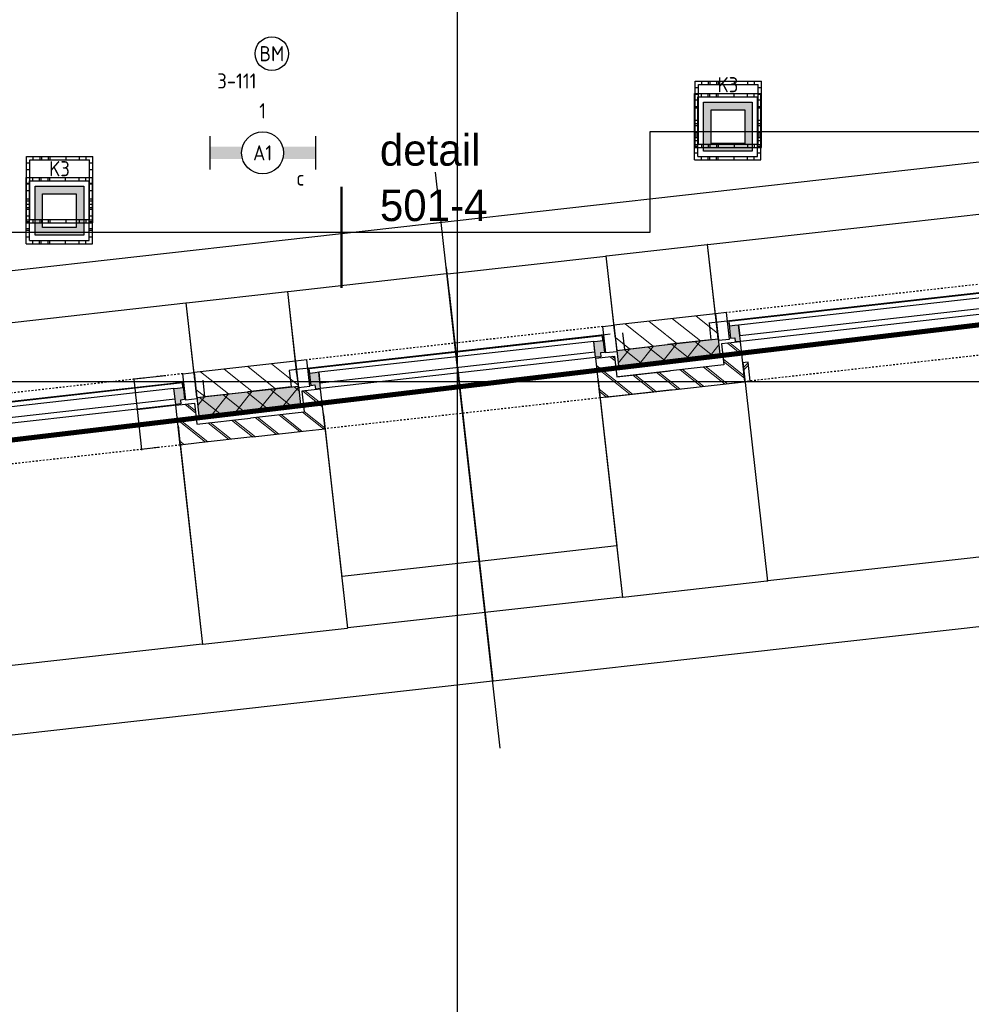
# Model space of a CAD drawing. Header units: millimetres. Extents: x -38031 to 110605, y -22066 to 88711.
# Tile 26 of 150: x 29254 to 34920, y -208 to 5653. Entities that reach past the tile are written whole.
import ezdxf
from ezdxf.enums import TextEntityAlignment as Align

# ---------------------------------------------------------------- set-up
doc = ezdxf.new("R2010")
doc.units = ezdxf.units.MM
doc.header["$LTSCALE"] = 50
doc.set_wipeout_variables(frame=1)
for name, pattern in [('HIDDEN', [9.525, 6.35, -3.175]), ('STYLE_01', [0.41664, 0.20828, -0.20836]), ('STYLE_06', [1.04164, 0.625, -0.20828, 0.06943, -0.13893])]:
    doc.linetypes.add(name, pattern=pattern)
for name, color, linetype in [('AL$1A---_ALGEMEEN', 8, 'Continuous'), ('AM$1A---_ARCERING', 8, 'Continuous'), ('AT$1A---_TEKST100', 8, 'Continuous'), ('Bouwkundig', 8, 'Continuous'), ('brandscheiding', 5, 'HIDDEN'), ('EB6511--_ATTRIB', 2, 'Continuous'), ('EL6222--', 3, 'Continuous'), ('EL6311--', 3, 'Continuous'), ('EL6511--', 3, 'Continuous'), ('stramien', 1, 'Continuous'), ('versterkte strook', 7, 'Continuous'), ('Vloerdoos', 3, 'Continuous'), ('Vloerdoos (1e)', 51, 'Continuous'), ('Vloerdoos OUD', 51, 'Continuous')]:
    doc.layers.add(name, color=color, linetype=linetype)
doc.styles.add('Arial', font='ARIAL.TTF')
doc.styles.add('BURO-018', font='iso.shx', dxfattribs={"height": 90})
doc.styles.add('Geneva', font='txt')
doc.styles.add('NORATT', font='isocp.shx')
doc.styles.get("Standard").update_dxf_attribs({"font": 'iso.shx'})
doc.dimstyles.new('VyA', dxfattribs={"dimtxt": 2.272868, "dimasz": 2.120801, "dimexe": 1.5, "dimexo": 1.59, "dimgap": 0.5, "dimtad": 1, "dimdec": 0, "dimzin": 11, "dimtxsty": 'Arial', "dimblk": 'VW_SLASH', "dimcen": 0, "dimdle": 1, "dimazin": 0, "dimtfac": 0.8, "dimtdec": 0, "dimtix": 1, "dimtmove": 0, "dimatfit": 0, "dimldrblk": 'VW_FILLEDARROW', "dimfxl": 0, "dimfrac": 2, "dimtolj": 1, "dimtzin": 11, "dimarcsym": 0})
pattern_1 = [(45, (0, 0), (70.7107, -70.7107), []), (45, (7.07, -7.07), (70.7107, -70.7107), [])]
pattern_2 = [(135, (0, 0), (70.7107, 70.7107), []), (45, (299.34, -299.34), (70.7107, -70.7107), [])]
pattern_3 = [(45, (0, 0), (70.7107, -70.7107), [])]

# ---------------------------------------------------------------- blocks, each defined once
blk = doc.blocks.new('VLOERDOOS')
at = {"layer": 'Vloerdoos'}
for p, q in [((0, 395), (395, 395)), ((0, 395), (0, 0)), ((0, 355), (20, 355)), ((20, 375), (20, 20)), ((20, 375), (375, 375)), ((40, 375), (40, 395)), ((80, 375), (80, 395)), ((90, 375), (90, 395)), ((130, 375), (130, 395)), ((140, 375), (140, 395)), ((235, 375), (235, 395)), ((315, 375), (315, 395)), ((355, 375), (355, 395)), ((375, 375), (375, 20)), ((375, 355), (395, 355)), ((395, 395), (395, 0)), ((0, 315), (20, 315)), ((0, 305), (20, 305)), ((375, 315), (395, 315)), ((375, 305), (395, 305)), ((0, 265), (20, 265)), ((0, 255), (20, 255)), ((375, 265), (395, 265)), ((375, 255), (395, 255)), ((0, 160), (20, 160)), ((375, 160), (395, 160)), ((0, 80), (20, 80)), ((375, 80), (395, 80)), ((0, 40), (20, 40)), ((0, 0), (395, 0)), ((20, 20), (375, 20)), ((40, 0), (40, 20)), ((80, 0), (80, 20)), ((90, 0), (90, 20)), ((130, 0), (130, 20)), ((140, 0), (140, 20)), ((235, 0), (235, 20)), ((315, 0), (315, 20)), ((355, 0), (355, 20)), ((375, 40), (395, 40))]:
    blk.add_line(p, q, dxfattribs=at)
blk = doc.blocks.new('E00123')
at = {"color": 0, "linetype": 'Continuous'}
blk.add_circle((0, 0), 2, dxfattribs=at)
at = {"color": 0, "linetype": 'Continuous', "style": 'BURO-018'}
for tag, p in [('E_TEXT1', (0, 4.5)), ('E_TEXT2', (0, 0))]:
    blk.add_attdef(tag, text='', height=1.8, dxfattribs=at).set_placement(p, align=Align.MIDDLE)
at = {"color": 0, "linetype": 'Continuous', "style": 'BURO-018', "flags": 1}
blk.add_attdef('E_MATCODE', (0, 0), '', height=1.8, dxfattribs=at)
blk = doc.blocks.new('E00414')
at = {"color": 0, "linetype": 'Continuous'}
for p, q in [((-2.9, -2.9), (-2.9, 2.9)), ((-2.9, 2.9), (2.9, 2.9)), ((2.9, 2.9), (2.9, -2.9)), ((-2, 2), (2, 2)), ((-2, -2), (-2, 2)), ((2, 2), (2, -2)), ((2, -2), (-2, -2)), ((2.9, -2.9), (-2.9, -2.9))]:
    blk.add_line(p, q, dxfattribs=at)
at = {"color": 0}
for points in [[(-2.9, 2.9), (2.9, 2.9), (-2, 2), (2, 2)], [(-2, -2), (-2.9, -2.9), (-2, 2), (-2.9, 2.9)], [(2, 2), (2.9, 2.9), (2, -2), (2.9, -2.9)], [(2, -2), (2.9, -2.9), (-2, -2), (-2.9, -2.9)]]:
    blk.add_solid(points, dxfattribs=at)
at = {"color": 0, "linetype": 'Continuous', "style": 'BURO-018'}
for tag, p in [('E_GKAST', (0, 8)), ('E_GROEP', (0, 5)), ('E_SGROEP', (4.5, 5))]:
    blk.add_attdef(tag, text='', height=1.8, dxfattribs=at).set_placement(p, align=Align.MIDDLE)
at = {"color": 0, "linetype": 'Continuous', "style": 'BURO-018', "flags": 1}
for tag, p in [('E_VERMCODE', (13, 5)), ('E_MATCODE', (0, 0))]:
    blk.add_attdef(tag, text='', height=1.8, dxfattribs=at).set_placement(p, align=Align.MIDDLE)
blk = doc.blocks.new('1115B6630')
at = {"color": 0}
for p, q in [((-6.3, 2), (-6.3, -2)), ((6.3, 2), (6.3, -2))]:
    blk.add_line(p, q, dxfattribs=at)
at = {"color": 0, "linetype": 'Continuous'}
blk.add_circle((0, 0), 2.5, dxfattribs=at)
at = {"color": 0}
for points in [[(-2.5, 0.75), (-6.3, 0.75), (-2.5, -0.75), (-6.3, -0.75)], [(2.5, 0.75), (6.3, 0.75), (2.5, -0.75), (6.3, -0.75)]]:
    blk.add_solid(points, dxfattribs=at)
at = {"color": 0, "linetype": 'Continuous', "style": 'BURO-018'}
for tag, p in [('E_GKAST', (0, 8)), ('E_GROEP', (0, 5)), ('E_SGROEP', (4.5, 5)), ('E_ARMCODE', (0, 0)), ('E_SLET', (4.5, -3))]:
    blk.add_attdef(tag, text='', height=1.8, dxfattribs=at).set_placement(p, align=Align.MIDDLE)
blk = doc.blocks.new('detailnr plf ver')
at = {"layer": 'AL$1A---_ALGEMEEN', "color": 0, "lineweight": 50}
blk.add_line((0, -300), (0, 300), dxfattribs=at)
at = {"layer": 'AL$1A---_ALGEMEEN', "color": 0, "flags": 1}
blk.add_attdef('detailnr', (0, -300), '', height=0.2, dxfattribs=at)
at = {"layer": 'AT$1A---_TEKST100', "insert": (229.7, 614.1), "char_height": 187.134, "attachment_point": 1, "line_spacing_factor": 1.057281, "style": 'Geneva'}
blk.add_mtext('{\\C256;\\ldetail \\P501-4}', dxfattribs=at)
blk = doc.blocks.new('zijdetail kozijn 2kops')
at = {"color": 0}
blk.add_wipeout([(-63, 420), (-130, 420), (-130, 262), (-63, 262)], dxfattribs=at).dxf.layer = 'AL$1A---_ALGEMEEN'
at = {"layer": 'AM$1A---_ARCERING', "linetype": 'Continuous', "lineweight": 0}
blk.add_hatch(color=256, dxfattribs=at).paths.add_polyline_path([(-54.2, 338), (-54.2, 366), (-56, 366), (-56, 266), (-31, 266), (-31, 243), (0, 243), (0, 338), (-22, 338)])
at = {"layer": 'AL$1A---_ALGEMEEN', "color": 0}
for points in [[(-63, 420), (-130, 420), (-130, 262), (-63, 262)], [(-54.2, 338), (-54.2, 366), (-56, 366), (-56, 266), (-31, 266), (-31, 243), (0, 243), (0, 338), (-22, 338)]]:
    blk.add_lwpolyline(points, close=True, dxfattribs=at)
blk = doc.blocks.new('31x_alu-bg-mk105b-p')
at = {"color": 0}
blk.add_wipeout([(-338, 1648), (-338, 0), (-276, 0), (-276, 1648)], dxfattribs=at).dxf.layer = 'AL$1A---_ALGEMEEN'
at = {"layer": 'AL$1A---_ALGEMEEN', "color": 0}
blk.add_lwpolyline([(-338, 1648), (-338, 0), (-276, 0), (-276, 1648)], close=True, dxfattribs=at)
at = {"layer": 'AL$1A---_ALGEMEEN', "color": 0, "xscale": -1, "rotation": 90}
blk.add_blockref('zijdetail kozijn 2kops', (0, 1648), dxfattribs=at)
at = {"layer": 'AL$1A---_ALGEMEEN', "color": 0, "rotation": 90}
blk.add_blockref('zijdetail kozijn 2kops', (0, 0), dxfattribs=at)
at = {"layer": 'AL$1A---_ALGEMEEN', "color": 0}
for p, q in [((-270, 2082), (-270, 1778)), ((-366, 1702.2), (-366, -54.2)), ((-270, -434), (-270, -130))]:
    blk.add_line(p, q, dxfattribs=at)
at = {"layer": 'AL$1A---_ALGEMEEN', "color": 0, "linetype": 'STYLE_01'}
blk.add_line((-420, 1711), (-420, -63), dxfattribs=at)
at = {"color": 0}
for points in [[(0, 1648), (-238, 1648), (-238, 1761), (-114, 1761), (-113, 1761), (-113, 2082), (0, 2082), (0, 1761)], [(0, 0), (-238, 0), (-238, -113), (-114, -113), (-113, -113), (-113, -434), (0, -434), (0, -113)]]:
    blk.add_wipeout(points, dxfattribs=at).dxf.layer = 'AL$1A---_ALGEMEEN'
at = {"layer": 'AM$1A---_ARCERING', "linetype": 'Continuous', "lineweight": 0}
for points in [[(-270, 1778), (-160, 1778), (-160, 2082), (-270, 2082)], [(-270, -130), (-160, -130), (-160, -434), (-270, -434)]]:
    blk.add_hatch(color=256, dxfattribs=at).paths.add_polyline_path(points)
at = {"layer": 'AM$1A---_ARCERING', "linetype": 'Continuous', "lineweight": 5}
h = blk.add_hatch(dxfattribs=at)
h.set_pattern_fill('ISOLATIE', color=256, style=0, pattern_type=2)
h.set_pattern_definition(pattern_2)
h.paths.add_polyline_path([(-270, 1778), (-160, 1778), (-160, 2082), (-270, 2082)])
h = blk.add_hatch(dxfattribs=at)
h.set_pattern_fill('BAKSTEEN', color=256, style=0, pattern_type=2)
h.set_pattern_definition(pattern_1)
h.paths.add_polyline_path([(0, 1648), (-238, 1648), (-238, 1761), (-114, 1761), (-113, 1761), (-113, 2082), (0, 2082), (0, 1761)])
h = blk.add_hatch(dxfattribs=at)
h.set_pattern_fill('BAKSTEEN', color=256, style=0, pattern_type=2)
h.set_pattern_definition(pattern_1)
h.paths.add_polyline_path([(0, 0), (-238, 0), (-238, -113), (-114, -113), (-113, -113), (-113, -434), (0, -434), (0, -113)])
h = blk.add_hatch(dxfattribs=at)
h.set_pattern_fill('ISOLATIE', color=256, style=0, pattern_type=2)
h.set_pattern_definition(pattern_2)
h.paths.add_polyline_path([(-270, -130), (-160, -130), (-160, -434), (-270, -434)])
at = {"layer": 'AL$1A---_ALGEMEEN', "color": 0}
for p, q in [((-113, 1761), (-113, 2082)), ((-243, 0), (-243, 1648)), ((-113, -113), (-113, -434))]:
    blk.add_line(p, q, dxfattribs=at)
at = {"layer": 'AL$1A---_ALGEMEEN', "color": 0, "linetype": 'STYLE_01'}
blk.add_line((0, 1648), (0, -17.4), dxfattribs=at)
at = {"layer": 'AL$1A---_ALGEMEEN', "color": 0, "flags": 128}
for points in [[(-270, 1778), (-160, 1778), (-160, 2082)], [(0, 2082), (0, 1761), (0, 1648)], [(0, 1648), (-238, 1648), (-238, 1761), (-114, 1761)], [(0, 0), (-238, 0), (-238, -113), (-114, -113)], [(0, -434), (0, -113), (0, 0)], [(-270, -130), (-160, -130), (-160, -434)]]:
    blk.add_lwpolyline(points, dxfattribs=at)
at = {"color": 0}
for points in [[(-270, 1778), (-270, 2082), (-420, 2082), (-420, 1778)], [(-270, -130), (-420, -130), (-420, -434), (-270, -434)]]:
    blk.add_wipeout(points, dxfattribs=at).dxf.layer = 'AL$1A---_ALGEMEEN'
at = {"layer": 'AM$1A---_ARCERING', "linetype": 'Continuous', "lineweight": 5}
h = blk.add_hatch(dxfattribs=at)
h.set_pattern_fill('KALKZANDSTEEN', color=256, style=0, pattern_type=2)
h.set_pattern_definition(pattern_3)
h.paths.add_polyline_path([(-270, 1778), (-270, 2082), (-420, 2082), (-420, 1778)])
h = blk.add_hatch(dxfattribs=at)
h.set_pattern_fill('KALKZANDSTEEN', color=256, style=0, pattern_type=2)
h.set_pattern_definition(pattern_3)
h.paths.add_polyline_path([(-270, -130), (-420, -130), (-420, -434), (-270, -434)])
at = {"layer": 'AL$1A---_ALGEMEEN', "color": 0}
for p, q in [((-270, 1778), (-270, 2082)), ((-369.5, 1750.2), (-369.5, -174)), ((-270, -434), (-270, -130))]:
    blk.add_line(p, q, dxfattribs=at)
at = {"layer": 'AL$1A---_ALGEMEEN', "color": 0, "flags": 128}
for points in [[(-420, 2082), (-420, 1778), (-270, 1778)], [(-270, -130), (-420, -130), (-420, -434)]]:
    blk.add_lwpolyline(points, dxfattribs=at)
at = {"layer": 'AL$1A---_ALGEMEEN', "color": 0}
for points in [[(-369, 1824), (-270, 1824), (-270, 2082)], [(-369, -174), (-270, -174), (-270, -433)]]:
    blk.add_lwpolyline(points, dxfattribs=at)
blk = doc.blocks.new('VW_SLASH')
at = {"layer": 'AL$1A---_ALGEMEEN', "color": 0, "linetype": 'ByBlock', "lineweight": -2}
blk.add_line((0, 0), (-1, 0), dxfattribs=at)
at = {"layer": 'AL$1A---_ALGEMEEN', "color": 0, "linetype": 'ByBlock', "lineweight": 5}
blk.add_line((0.5, 0.5), (-0.5, -0.5), dxfattribs=at)
blk = doc.blocks.new('*D2037')
at = {"layer": 'AL$1A---_ALGEMEEN', "color": 0, "lineweight": -2}
for p, q in [((-54911, -152.6), (-54911, -1464.8)), ((-53263, -152.6), (-53263, -1464.8)), ((-53265.1, -1463.3), (-54908.9, -1463.3))]:
    blk.add_line(p, q, dxfattribs=at)
at = {"layer": 'AL$1A---_ALGEMEEN', "color": 0, "lineweight": -2, "xscale": 2.12080078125, "yscale": 2.12080078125, "zscale": 2.12080078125, "rotation": 180}
blk.add_blockref('VW_SLASH', (-54911, -1463.3), dxfattribs=at)
at = {"layer": 'AL$1A---_ALGEMEEN', "color": 0, "lineweight": -2, "xscale": 2.12080078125, "yscale": 2.12080078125, "zscale": 2.12080078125}
blk.add_blockref('VW_SLASH', (-53263, -1463.3), dxfattribs=at)
blk = doc.blocks.new('VW_FILLEDARROW')
at = {"layer": 'AL$1A---_ALGEMEEN', "color": 0, "lineweight": -2}
blk.add_solid([(0, 0), (0.5, 0.5), (0.5, -0.5)], dxfattribs=at)
blk = doc.blocks.new('*D2039')
at = {"layer": 'AL$1A---_ALGEMEEN', "color": 0, "lineweight": -2}
for p, q in [((-57426.5, -189), (-57426.5, -1464.8)), ((-55778.5, -189), (-55778.5, -1464.8)), ((-55780.6, -1463.3), (-57424.4, -1463.3))]:
    blk.add_line(p, q, dxfattribs=at)
at = {"layer": 'AL$1A---_ALGEMEEN', "color": 0, "lineweight": -2, "xscale": 2.12080078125, "yscale": 2.12080078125, "zscale": 2.12080078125, "rotation": 180}
blk.add_blockref('VW_SLASH', (-57426.5, -1463.3), dxfattribs=at)
at = {"layer": 'AL$1A---_ALGEMEEN', "color": 0, "lineweight": -2, "xscale": 2.12080078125, "yscale": 2.12080078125, "zscale": 2.12080078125}
blk.add_blockref('VW_SLASH', (-55778.5, -1463.3), dxfattribs=at)
blk = doc.blocks.new('*D2040')
at = {"layer": 'AL$1A---_ALGEMEEN', "color": 0, "lineweight": -2}
for p, q in [((-54911, -152.6), (-54911, -1464.8)), ((-55778.5, -184), (-55778.5, -1464.8)), ((-55776.4, -1463.3), (-54913.1, -1463.3))]:
    blk.add_line(p, q, dxfattribs=at)
at = {"layer": 'AL$1A---_ALGEMEEN', "color": 0, "lineweight": -2, "xscale": 2.12080078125, "yscale": 2.12080078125, "zscale": 2.12080078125, "rotation": 180}
blk.add_blockref('VW_SLASH', (-55778.5, -1463.3), dxfattribs=at)
at = {"layer": 'AL$1A---_ALGEMEEN', "color": 0, "lineweight": -2, "xscale": 2.12080078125, "yscale": 2.12080078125, "zscale": 2.12080078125}
blk.add_blockref('VW_SLASH', (-54911, -1463.3), dxfattribs=at)
blk = doc.blocks.new('*D2041')
at = {"layer": 'AL$1A---_ALGEMEEN', "color": 0, "lineweight": -2}
for p, q in [((-59942.5, -109), (-59942.5, -1464.8)), ((-58294.5, -152.6), (-58294.5, -1464.8)), ((-58296.6, -1463.3), (-59940.4, -1463.3))]:
    blk.add_line(p, q, dxfattribs=at)
at = {"layer": 'AL$1A---_ALGEMEEN', "color": 0, "lineweight": -2, "xscale": 2.12080078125, "yscale": 2.12080078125, "zscale": 2.12080078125, "rotation": 180}
blk.add_blockref('VW_SLASH', (-59942.5, -1463.3), dxfattribs=at)
at = {"layer": 'AL$1A---_ALGEMEEN', "color": 0, "lineweight": -2, "xscale": 2.12080078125, "yscale": 2.12080078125, "zscale": 2.12080078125}
blk.add_blockref('VW_SLASH', (-58294.5, -1463.3), dxfattribs=at)
blk = doc.blocks.new('*D2042')
at = {"layer": 'AL$1A---_ALGEMEEN', "color": 0, "lineweight": -2}
for p, q in [((-58294.5, -184), (-58294.5, -1464.8)), ((-57426.5, -184), (-57426.5, -1464.8)), ((-58292.4, -1463.3), (-57428.6, -1463.3))]:
    blk.add_line(p, q, dxfattribs=at)
at = {"layer": 'AL$1A---_ALGEMEEN', "color": 0, "lineweight": -2, "xscale": 2.12080078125, "yscale": 2.12080078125, "zscale": 2.12080078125, "rotation": 180}
blk.add_blockref('VW_SLASH', (-58294.5, -1463.3), dxfattribs=at)
at = {"layer": 'AL$1A---_ALGEMEEN', "color": 0, "lineweight": -2, "xscale": 2.12080078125, "yscale": 2.12080078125, "zscale": 2.12080078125}
blk.add_blockref('VW_SLASH', (-57426.5, -1463.3), dxfattribs=at)
blk = doc.blocks.new('*D2066')
at = {"layer": 'AL$1A---_ALGEMEEN', "color": 0, "lineweight": -2}
for p, q in [((-56602.5, 603.4), (-56602.5, -1876.5)), ((-52829, 453.4), (-52829, -1876.5)), ((-52831.1, -1875), (-56600.4, -1875))]:
    blk.add_line(p, q, dxfattribs=at)
at = {"layer": 'AL$1A---_ALGEMEEN', "color": 0, "lineweight": -2, "xscale": 2.12080078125, "yscale": 2.12080078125, "zscale": 2.12080078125, "rotation": 180}
blk.add_blockref('VW_SLASH', (-56602.5, -1875), dxfattribs=at)
at = {"layer": 'AL$1A---_ALGEMEEN', "color": 0, "lineweight": -2, "xscale": 2.12080078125, "yscale": 2.12080078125, "zscale": 2.12080078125}
blk.add_blockref('VW_SLASH', (-52829, -1875), dxfattribs=at)
blk = doc.blocks.new('*D2067')
at = {"layer": 'AL$1A---_ALGEMEEN', "color": 0, "lineweight": -2}
for p, q in [((-60376, 603.4), (-60376, -1876.5)), ((-56602.5, 453.4), (-56602.5, -1876.5)), ((-56604.6, -1875), (-60373.9, -1875))]:
    blk.add_line(p, q, dxfattribs=at)
at = {"layer": 'AL$1A---_ALGEMEEN', "color": 0, "lineweight": -2, "xscale": 2.12080078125, "yscale": 2.12080078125, "zscale": 2.12080078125, "rotation": 180}
blk.add_blockref('VW_SLASH', (-60376, -1875), dxfattribs=at)
at = {"layer": 'AL$1A---_ALGEMEEN', "color": 0, "lineweight": -2, "xscale": 2.12080078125, "yscale": 2.12080078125, "zscale": 2.12080078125}
blk.add_blockref('VW_SLASH', (-56602.5, -1875), dxfattribs=at)
blk = doc.blocks.new('*D2123')
at = {"layer": 'AL$1A---_ALGEMEEN', "color": 0, "lineweight": -2}
for p, q in [((-58424.6, -32), (-58527.6, -32)), ((-58526.1, -29.9), (-58526.1, -27.8)), ((-58526.1, -32), (-58526.1, -270)), ((-58424.6, -270), (-58527.6, -270)), ((-58526.1, -272.1), (-58526.1, -274.2))]:
    blk.add_line(p, q, dxfattribs=at)
at = {"layer": 'AL$1A---_ALGEMEEN', "color": 0, "lineweight": -2, "xscale": 2.12080078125, "yscale": 2.12080078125, "zscale": 2.12080078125}
for p, rotation in [((-58526.1, -32), 270), ((-58526.1, -270), 90)]:
    blk.add_blockref('VW_SLASH', p, dxfattribs=dict(at, rotation=rotation))
blk = doc.blocks.new('*D2124')
at = {"layer": 'AL$1A---_ALGEMEEN', "color": 0, "lineweight": -2}
for p, q in [((-58334.6, 150), (-58527.5, 150)), ((-58526, 152.1), (-58526, 154.2)), ((-58526, 150), (-58526, -32)), ((-58285.6, -32), (-58527.5, -32)), ((-58526, -34.1), (-58526, -36.2))]:
    blk.add_line(p, q, dxfattribs=at)
at = {"layer": 'AL$1A---_ALGEMEEN', "color": 0, "lineweight": -2, "xscale": 2.12080078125, "yscale": 2.12080078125, "zscale": 2.12080078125}
for p, rotation in [((-58526, 150), 270), ((-58526, -32), 90)]:
    blk.add_blockref('VW_SLASH', p, dxfattribs=dict(at, rotation=rotation))
blk = doc.blocks.new('*D2194')
at = {"layer": 'AL$1A---_ALGEMEEN', "color": 0, "lineweight": -2}
for p, q in [((-55778.5, -152.6), (-55778.5, -1156.5)), ((-56602.5, -464), (-56602.5, -1156.5)), ((-56600.4, -1155), (-55780.6, -1155))]:
    blk.add_line(p, q, dxfattribs=at)
at = {"layer": 'AL$1A---_ALGEMEEN', "color": 0, "lineweight": -2, "xscale": 2.12080078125, "yscale": 2.12080078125, "zscale": 2.12080078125, "rotation": 180}
blk.add_blockref('VW_SLASH', (-56602.5, -1155), dxfattribs=at)
at = {"layer": 'AL$1A---_ALGEMEEN', "color": 0, "lineweight": -2, "xscale": 2.12080078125, "yscale": 2.12080078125, "zscale": 2.12080078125}
blk.add_blockref('VW_SLASH', (-55778.5, -1155), dxfattribs=at)
blk = doc.blocks.new('*D2195')
at = {"layer": 'AL$1A---_ALGEMEEN', "color": 0, "lineweight": -2}
for p, q in [((-57426.5, -174), (-57426.5, -1156.5)), ((-56602.5, -444), (-56602.5, -1156.5)), ((-56604.6, -1155), (-57424.4, -1155))]:
    blk.add_line(p, q, dxfattribs=at)
at = {"layer": 'AL$1A---_ALGEMEEN', "color": 0, "lineweight": -2, "xscale": 2.12080078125, "yscale": 2.12080078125, "zscale": 2.12080078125, "rotation": 180}
blk.add_blockref('VW_SLASH', (-57426.5, -1155), dxfattribs=at)
at = {"layer": 'AL$1A---_ALGEMEEN', "color": 0, "lineweight": -2, "xscale": 2.12080078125, "yscale": 2.12080078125, "zscale": 2.12080078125}
blk.add_blockref('VW_SLASH', (-56602.5, -1155), dxfattribs=at)
blk = doc.blocks.new('*D2226')
at = {"layer": 'AL$1A---_ALGEMEEN', "color": 0, "lineweight": -2}
for p, q in [((-60072.5, 76.6), (-60072.5, 566.5)), ((-58166.6, 565), (-60070.4, 565)), ((-58164.5, 1.6), (-58164.5, 566.5))]:
    blk.add_line(p, q, dxfattribs=at)
at = {"layer": 'AL$1A---_ALGEMEEN', "color": 0, "lineweight": -2, "xscale": 2.12080078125, "yscale": 2.12080078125, "zscale": 2.12080078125, "rotation": 180}
blk.add_blockref('VW_SLASH', (-60072.5, 565), dxfattribs=at)
at = {"layer": 'AL$1A---_ALGEMEEN', "color": 0, "lineweight": -2, "xscale": 2.12080078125, "yscale": 2.12080078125, "zscale": 2.12080078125}
blk.add_blockref('VW_SLASH', (-58164.5, 565), dxfattribs=at)
blk = doc.blocks.new('*D2227')
at = {"layer": 'AL$1A---_ALGEMEEN', "color": 0, "lineweight": -2}
for p, q in [((-58164.5, 104.1), (-58164.5, 566.5)), ((-57558.6, 565), (-58162.4, 565)), ((-57556.5, 47.6), (-57556.5, 566.5))]:
    blk.add_line(p, q, dxfattribs=at)
at = {"layer": 'AL$1A---_ALGEMEEN', "color": 0, "lineweight": -2, "xscale": 2.12080078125, "yscale": 2.12080078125, "zscale": 2.12080078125, "rotation": 180}
blk.add_blockref('VW_SLASH', (-58164.5, 565), dxfattribs=at)
at = {"layer": 'AL$1A---_ALGEMEEN', "color": 0, "lineweight": -2, "xscale": 2.12080078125, "yscale": 2.12080078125, "zscale": 2.12080078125}
blk.add_blockref('VW_SLASH', (-57556.5, 565), dxfattribs=at)
blk = doc.blocks.new('*D2228')
at = {"layer": 'AL$1A---_ALGEMEEN', "color": 0, "lineweight": -2}
for p, q in [((-57556.5, 72.6), (-57556.5, 566.5)), ((-56604.6, 565), (-57554.4, 565)), ((-56602.5, 566.6), (-56602.5, 566.5))]:
    blk.add_line(p, q, dxfattribs=at)
at = {"layer": 'AL$1A---_ALGEMEEN', "color": 0, "lineweight": -2, "xscale": 2.12080078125, "yscale": 2.12080078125, "zscale": 2.12080078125, "rotation": 180}
blk.add_blockref('VW_SLASH', (-57556.5, 565), dxfattribs=at)
at = {"layer": 'AL$1A---_ALGEMEEN', "color": 0, "lineweight": -2, "xscale": 2.12080078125, "yscale": 2.12080078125, "zscale": 2.12080078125}
blk.add_blockref('VW_SLASH', (-56602.5, 565), dxfattribs=at)
blk = doc.blocks.new('*D2230')
at = {"layer": 'AL$1A---_ALGEMEEN', "color": 0, "lineweight": -2}
for p, q in [((-55041, 72.6), (-55041, 566.5)), ((-55038.9, 565), (-53135.1, 565)), ((-53133, 109.1), (-53133, 566.5))]:
    blk.add_line(p, q, dxfattribs=at)
at = {"layer": 'AL$1A---_ALGEMEEN', "color": 0, "lineweight": -2, "xscale": 2.12080078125, "yscale": 2.12080078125, "zscale": 2.12080078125, "rotation": 180}
blk.add_blockref('VW_SLASH', (-55041, 565), dxfattribs=at)
at = {"layer": 'AL$1A---_ALGEMEEN', "color": 0, "lineweight": -2, "xscale": 2.12080078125, "yscale": 2.12080078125, "zscale": 2.12080078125}
blk.add_blockref('VW_SLASH', (-53133, 565), dxfattribs=at)
blk = doc.blocks.new('*D2231')
at = {"layer": 'AL$1A---_ALGEMEEN', "color": 0, "lineweight": -2}
for p, q in [((-55648.5, 104.1), (-55648.5, 566.5)), ((-55646.4, 565), (-55043.1, 565)), ((-55041, 76.6), (-55041, 566.5))]:
    blk.add_line(p, q, dxfattribs=at)
at = {"layer": 'AL$1A---_ALGEMEEN', "color": 0, "lineweight": -2, "xscale": 2.12080078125, "yscale": 2.12080078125, "zscale": 2.12080078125, "rotation": 180}
blk.add_blockref('VW_SLASH', (-55648.5, 565), dxfattribs=at)
at = {"layer": 'AL$1A---_ALGEMEEN', "color": 0, "lineweight": -2, "xscale": 2.12080078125, "yscale": 2.12080078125, "zscale": 2.12080078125}
blk.add_blockref('VW_SLASH', (-55041, 565), dxfattribs=at)
blk = doc.blocks.new('*D2232')
at = {"layer": 'AL$1A---_ALGEMEEN', "color": 0, "lineweight": -2}
for p, q in [((-56602.5, 566.6), (-56602.5, 566.5)), ((-56600.4, 565), (-55650.6, 565)), ((-55648.5, 72.6), (-55648.5, 566.5))]:
    blk.add_line(p, q, dxfattribs=at)
at = {"layer": 'AL$1A---_ALGEMEEN', "color": 0, "lineweight": -2, "xscale": 2.12080078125, "yscale": 2.12080078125, "zscale": 2.12080078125, "rotation": 180}
blk.add_blockref('VW_SLASH', (-56602.5, 565), dxfattribs=at)
at = {"layer": 'AL$1A---_ALGEMEEN', "color": 0, "lineweight": -2, "xscale": 2.12080078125, "yscale": 2.12080078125, "zscale": 2.12080078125}
blk.add_blockref('VW_SLASH', (-55648.5, 565), dxfattribs=at)
blk = doc.blocks.new('VLOERDOOS (1e)')
at = {"layer": 'Vloerdoos OUD'}
for p, q in [((0, 395), (395, 395)), ((0, 395), (0, 0)), ((0, 355), (20, 355)), ((20, 375), (20, 20)), ((20, 375), (375, 375)), ((40, 375), (40, 395)), ((80, 375), (80, 395)), ((90, 375), (90, 395)), ((130, 375), (130, 395)), ((140, 375), (140, 395)), ((235, 375), (235, 395)), ((315, 375), (315, 395)), ((355, 375), (355, 395)), ((375, 375), (375, 20)), ((375, 355), (395, 355)), ((395, 395), (395, 0)), ((0, 315), (20, 315)), ((0, 305), (20, 305)), ((375, 315), (395, 315)), ((375, 305), (395, 305)), ((0, 265), (20, 265)), ((0, 255), (20, 255)), ((375, 265), (395, 265)), ((375, 255), (395, 255)), ((0, 160), (20, 160)), ((375, 160), (395, 160)), ((0, 80), (20, 80)), ((375, 80), (395, 80)), ((0, 40), (20, 40)), ((0, 0), (395, 0)), ((20, 20), (375, 20)), ((40, 0), (40, 20)), ((80, 0), (80, 20)), ((90, 0), (90, 20)), ((130, 0), (130, 20)), ((140, 0), (140, 20)), ((235, 0), (235, 20)), ((315, 0), (315, 20)), ((355, 0), (355, 20)), ((375, 40), (395, 40))]:
    blk.add_line(p, q, dxfattribs=at)
blk = doc.blocks.new('metselwerk zo gevel 2150+')
at = {"layer": 'AL$1A---_ALGEMEEN', "color": 0, "rotation": 270}
blk.add_blockref('31x_alu-bg-mk105b-p', (-57426.5, -270), dxfattribs=at)
at = {"color": 0}
blk.add_wipeout([(-58066.29154, -1853.12525), (-56699.45394, -1853.12525), (-56699.45394, -1670.56275), (-58066.29154, -1670.56275)], dxfattribs=at).dxf.layer = 'AL$1A---_ALGEMEEN'
at = {"layer": 'AL$1A---_ALGEMEEN', "color": 0}
blk.add_line((-56602.5, -2275.00786), (-56602.5, 1174.99214), dxfattribs=at)
at = {"layer": 'AL$1A---_ALGEMEEN', "color": 0, "rotation": 270}
for p in [(-59942.5, -270), (-54911, -270)]:
    blk.add_blockref('31x_alu-bg-mk105b-p', p, dxfattribs=at)
at = {"layer": 'AL$1A---_ALGEMEEN', "color": 0}
for base, p1, p2, override, picture, middle in [((-57556.5, 564.99214), (-56602.5, 564.99214), (-57556.5, 71), {"dimtxt": 2.272868, "dimgap": 25, "dimlfac": 50, "dimpost": '<>', "dimtxsty": 'Arial', "dimtmove": 2}, '*D2228', (-57079.5, 591.1526)), ((-55648.5, 564.99214), (-56602.5, 564.99214), (-55648.5, 71), {"dimtxt": 2.272868, "dimgap": 25, "dimlfac": 50, "dimpost": '<>', "dimtxsty": 'Arial', "dimtmove": 2}, '*D2232', (-56125.5, 591.1526)), ((-57426.5, -1155.00786), (-56602.5, -442.44536), (-57426.5, -172.44536), {"dimtxt": 2.272868, "dimgap": 25, "dimlfac": 50, "dimpost": '<>', "dimtxsty": 'Arial', "dimtmove": 2}, '*D2195', (-57014.5, -1128.8474)), ((-55778.5, -1155.00786), (-56602.5, -462.44536), (-55778.5, -151), {"dimtxt": 2.272868, "dimgap": 25, "dimlfac": 50, "dimpost": '<>', "dimtxsty": 'Arial', "dimtmove": 2}, '*D2194', (-56190.5, -1128.8474)), ((-57426.5, -1463.28595), (-55778.5, -187.44536), (-57426.5, -187.44536), {"dimtxt": 2.272868, "dimgap": 25, "dimlfac": 50, "dimpost": '13K+V=<>', "dimtxsty": 'Arial', "dimtmove": 2}, '*D2039', (-56602.5, -1437.12471))]:
    dim = blk.add_linear_dim(base=base, p1=p1, p2=p2, dimstyle='VyA', override=override, dxfattribs=at)
    dim.commit()
    dim.dimension.update_dxf_attribs({"geometry": picture, "text_midpoint": middle})
for base, p1, p2, override, picture, middle in [((-60376, -1875.00786), (-56602.5, 454.99214), (-60376, 604.99214), {"dimtxt": 2.272868, "dimgap": 25, "dimdec": 1, "dimlfac": 50, "dimpost": '<>', "dimtxsty": 'Arial', "dimtmove": 2}, '*D2067', (-58489.25, -1848.8474)), ((-60072.5, 564.99214), (-58164.5, 0), (-60072.5, 75), {"dimtxt": 2.272868, "dimgap": 25, "dimlfac": 50, "dimpost": '<>', "dimtxsty": 'Arial', "dimtmove": 2}, '*D2226', (-59118.5, 591.1526)), ((-58164.5, 564.99214), (-57556.5, 45.99999), (-58164.5, 102.55464), {"dimtxt": 2.272868, "dimgap": 25, "dimlfac": 50, "dimpost": '<>', "dimtxsty": 'Arial', "dimtmove": 2}, '*D2227', (-57860.5, 591.15338)), ((-56602.5, -1875.00786), (-52829, 454.99214), (-56602.5, 604.99214), {"dimtxt": 2.272868, "dimgap": 25, "dimdec": 1, "dimlfac": 50, "dimpost": '<>', "dimtxsty": 'Arial', "dimtmove": 2}, '*D2066', (-54715.75, -1848.8474)), ((-55041, 564.99214), (-55648.5, 102.55464), (-55041, 75), {"dimtxt": 2.272868, "dimgap": 25, "dimlfac": 50, "dimpost": '<>', "dimtxsty": 'Arial', "dimtmove": 2}, '*D2231', (-55344.75, 591.15338)), ((-53133, 564.99214), (-55041, 71), (-53133, 107.55464), {"dimtxt": 2.272868, "dimgap": 25, "dimlfac": 50, "dimpost": '<>', "dimtxsty": 'Arial', "dimtmove": 2}, '*D2230', (-54087, 591.1526)), ((-59942.5, -1463.28595), (-58294.5, -151), (-59942.5, -107.44536), {"dimtxt": 2.272868, "dimgap": 25, "dimlfac": 50, "dimpost": '13K+V=<>', "dimtxsty": 'Arial', "dimtmove": 2}, '*D2041', (-59118.5, -1437.12471)), ((-54911, -1463.28595), (-55778.5, -182.44536), (-54911, -151), {"dimtxt": 2.272868, "dimgap": 25, "dimlfac": 50, "dimpost": '7K-V=<>', "dimtxsty": 'Arial', "dimtmove": 2}, '*D2040', (-55344.75, -1437.12471)), ((-54911, -1463.28595), (-53263, -151), (-54911, -151), {"dimtxt": 2.272868, "dimgap": 25, "dimlfac": 50, "dimpost": '13K+V=<>', "dimtxsty": 'Arial', "dimtmove": 2}, '*D2037', (-54087, -1437.12471)), ((-57426.5, -1463.28595), (-58294.5, -182.44536), (-57426.5, -182.44536), {"dimtxt": 2.272868, "dimgap": 25, "dimlfac": 50, "dimpost": '7K-V=<>', "dimtxsty": 'Arial', "dimtmove": 2}, '*D2042', (-57860.5, -1437.12471))]:
    dim = blk.add_linear_dim(base=base, p1=p1, p2=p2, dimstyle='VyA', override=override, dxfattribs=at)
    dim.commit()
    dim.dimension.update_dxf_attribs({"geometry": picture, "text_midpoint": middle})
for base, p1, p2, override, picture, middle in [((-58525.99493, -32), (-58332.99493, 150), (-58283.96925, -32), {"dimtxt": 2.272868, "dimgap": 25, "dimlfac": 50, "dimpost": '<>', "dimtxsty": 'Arial', "dimtix": 0, "dimtmove": 2}, '*D2124', (-58550.99493, 160.99214)), ((-58526.05195, -270), (-58422.99493, -32), (-58422.99493, -270), {"dimtxt": 2.272868, "dimgap": 25, "dimlfac": 50, "dimpost": '<>', "dimtxsty": 'Arial', "dimtmove": 2}, '*D2123', (-58551.05195, -241.00786))]:
    dim = blk.add_linear_dim(base=base, p1=p1, p2=p2, angle=90, dimstyle='VyA', override=override, dxfattribs=at)
    dim.commit()
    dim.dimension.update_dxf_attribs({"geometry": picture, "text_midpoint": middle, "dimtype": 128})
blk = doc.blocks.new('200254 W 210e 19-03-2008')
at = {"layer": 'AL$1A---_ALGEMEEN', "xscale": 0.02, "yscale": 0.02, "zscale": 0.02}
blk.add_blockref('detailnr plf ver', (19658.13, 3103.09), dxfattribs=at)
blk.add_wipeout([(19706.82, 3085.99), (19706.56, 3088.23), (19689.35, 3086.3), (19689.6, 3084.05)]).dxf.layer = 'AL$1A---_ALGEMEEN'
at = {"layer": 'AM$1A---_ARCERING', "linetype": 'Continuous', "lineweight": 5}
h = blk.add_hatch(dxfattribs=at)
h.set_pattern_fill('BAKSTEEN', color=256, style=0, pattern_type=2)
h.set_pattern_definition([(45, (0, 0), (1.41421356, -1.41421356), []), (45, (0.1414, -0.1414), (1.41421356, -1.41421356), [])])
h.paths.add_polyline_path([(19706.82, 3085.99), (19706.56, 3088.23), (19689.35, 3086.3), (19689.6, 3084.05)])
at = {"layer": 'AL$1A---_ALGEMEEN'}
blk.add_line((19689.6, 3084.05), (19706.82, 3085.99), dxfattribs=at)
at = {"layer": 'AL$1A---_ALGEMEEN', "flags": 128}
blk.add_lwpolyline([(19706.82, 3085.99), (19706.56, 3088.23), (19689.35, 3086.3)], dxfattribs=at)
at = {"layer": 'AL$1A---_ALGEMEEN', "xscale": 0.02, "yscale": 0.02, "zscale": 0.02, "rotation": 6.40755072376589}
blk.add_blockref('metselwerk zo gevel 2150+', (20796.95, 3213.85), dxfattribs=at)
at = {"layer": 'AL$1A---_ALGEMEEN'}
blk.add_lwpolyline([(19894.89, 3127.71), (19894.89, 3283.71), (19587.89, 3283.71), (19587.89, 3103.71), (19694.89, 3103.71), (19694.89, 3115.71), (19802.89, 3115.71), (19802.89, 3127.71)], close=True, dxfattribs=at)
at = {"layer": 'stramien', "linetype": 'STYLE_06', "ltscale": 50}
for p, q in [((19671.95, 2703.35), (19671.95, 4240.03)), ((19007.75, 3085.95), (21069.72, 3085.95))]:
    blk.add_line(p, q, dxfattribs=at)

msp = doc.modelspace()

# ---------------------------------------------------------------- block references
at = {"layer": 'Bouwkundig', "xscale": 50, "yscale": 50, "zscale": 50}
msp.add_blockref('200254 W 210e 19-03-2008', (-951737.5, -150797.3), dxfattribs=at)

# ---------------------------------------------------------------- next in the draw order: linework, layer by layer
at = {"layer": 'brandscheiding', "const_width": 30}
msp.add_lwpolyline([(16856.8, 29400.9), (9918.6, 29400.9), (9918.6, 23072), (10144.2, 23072), (10144.2, 1050.4), (22471.5, 2466.1), (22576.5, 2046.6), (26416.4, 2497), (26391.8, 2816.1), (58146.5, 6594.8)], dxfattribs=at)
at = {"layer": 'versterkte strook'}
msp.add_line((8732.7, 1860.9), (101326.6, 12259.4), dxfattribs=at)

# ---------------------------------------------------------------- next in the draw order: block references
at = {"layer": 'EL6222--'}
ref = msp.add_blockref('E00414', (33470.6, 5016.1), dxfattribs=dict(at, xscale=50, yscale=50, zscale=50))
ref.add_attrib('E_GROEP', 'K3', dxfattribs={"layer": '0', "color": 1, "linetype": 'Continuous', "height": 90, "style": 'BURO-018'}).set_placement((33470.6, 5266.1), align=Align.MIDDLE)
ref = msp.add_blockref('E00414', (29490.6, 4516.1), dxfattribs=dict(at, xscale=50, yscale=50, zscale=50))
ref.add_attrib('E_GROEP', 'K3', dxfattribs={"layer": '0', "color": 1, "linetype": 'Continuous', "height": 90, "style": 'BURO-018'}).set_placement((29490.6, 4766.1), align=Align.MIDDLE)
at = {"layer": 'EL6311--'}
ref = msp.add_blockref('1115B6630', (30700.3, 4860.3), dxfattribs=dict(at, xscale=50, yscale=50, zscale=50))
ref.add_attrib('E_ARMCODE', 'A1', dxfattribs={"layer": '0', "color": 1, "linetype": 'Continuous', "height": 90, "style": 'BURO-018'}).set_placement((30700.3, 4860.3), align=Align.MIDDLE)
ref.add_attrib('E_SLET', 'c', dxfattribs={"layer": '0', "color": 1, "linetype": 'Continuous', "height": 90, "style": 'BURO-018'}).set_placement((30925.3, 4710.3), align=Align.MIDDLE)
ref.add_attrib('E_GROEP', '1', dxfattribs={"layer": '0', "color": 1, "linetype": 'Continuous', "height": 90, "style": 'BURO-018'}).set_placement((30700.3, 5110.3), align=Align.MIDDLE)
at = {"layer": 'EL6511--'}
ref = msp.add_blockref('E00123', (30755.2, 5450.8), dxfattribs=dict(at, xscale=50, yscale=50, zscale=50))
ref.add_attrib('E_TEXT2', 'BM', dxfattribs={"layer": 'EB6511--_ATTRIB', "color": 1, "linetype": 'Continuous', "height": 90, "style": 'NORATT'}).set_placement((30755.2, 5450.8), align=Align.MIDDLE)
ref.add_attrib('E_TEXT1', '3-111', dxfattribs={"layer": 'EB6511--_ATTRIB', "color": 1, "linetype": 'Continuous', "height": 90, "style": 'NORATT'}).set_placement((30546.9, 5288.5), align=Align.MIDDLE)
at = {"layer": 'Vloerdoos', "rotation": 90}
for p in [(33667.5, 4818.9), (29687.5, 4318.9)]:
    msp.add_blockref('VLOERDOOS', p, dxfattribs=at)
at = {"layer": 'Vloerdoos (1e)', "rotation": 90}
for p in [(33669.9, 4892.1), (29689.9, 4443.7)]:
    msp.add_blockref('VLOERDOOS (1e)', p, dxfattribs=at)

doc.saveas('drawing.dxf')
